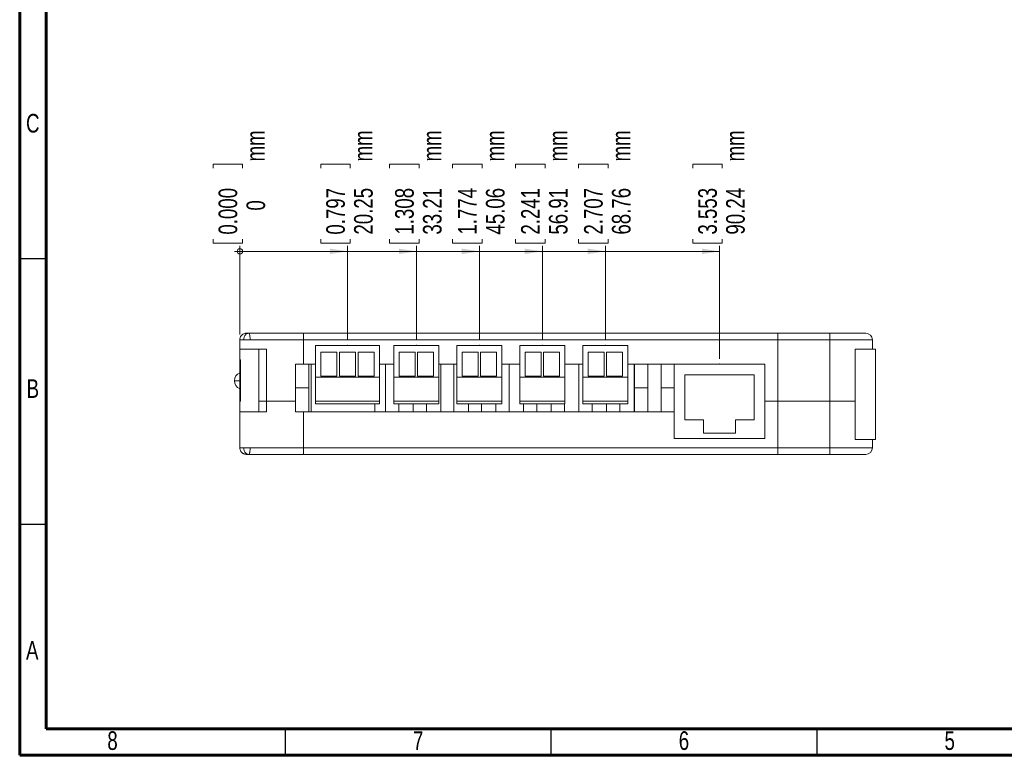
# Model space of a CAD drawing. Header units: millimetres. Extents: x 15 to 415, y 5 to 292.
# Tile 1 of 3: x 15 to 200, y 5 to 143. Entities that reach past the tile are written whole.
import ezdxf

# ---------------------------------------------------------------- set-up
doc = ezdxf.new("R2010")
doc.units = ezdxf.units.MM
doc.header["$PDSIZE"] = -1
doc.styles.add('SLDTEXTSTYLE0', font='TXT', dxfattribs={"width": 0.75})
doc.dimstyles.new('SLDDIMSTYLE2', dxfattribs={"dimtxt": 3.5, "dimasz": 0.338667, "dimexe": 0, "dimexo": 0.0625, "dimgap": 0.875, "dimtad": 0, "dimtih": 1, "dimtoh": 1, "dimdec": 0, "dimrnd": 1e-09, "dimdsep": 46, "dimtxsty": 'SLDTEXTSTYLE0', "dimblk1": 'ORIGIN', "dimblk2": 'ORIGIN', "dimsah": 1, "dimcen": 0.09, "dimadec": 0, "dimazin": 2, "dimtfac": 1, "dimtdec": 0, "dimtofl": 0, "dimtmove": 0, "dimatfit": 3, "dimldrblk": 'ORIGIN', "dimfxl": 1, "dimfrac": 2, "dimtolj": 1, "dimtzin": 12, "dimarcsym": 0})
doc.dimstyles.new('SLDDIMSTYLE3', dxfattribs={"dimtxt": 3.5, "dimasz": 3.302, "dimexe": 0, "dimexo": 0.0625, "dimgap": 0.875, "dimtad": 0, "dimtih": 1, "dimtoh": 1, "dimrnd": 1e-09, "dimzin": 12, "dimdsep": 46, "dimtxsty": 'SLDTEXTSTYLE0', "dimsah": 1, "dimcen": 0.09, "dimadec": 0, "dimazin": 3, "dimtfac": 1, "dimtofl": 0, "dimtmove": 0, "dimatfit": 3, "dimfxl": 1, "dimfrac": 2, "dimtolj": 1, "dimtzin": 12, "dimarcsym": 0})

# ---------------------------------------------------------------- blocks, each defined once
blk = doc.blocks.new('_ORIGIN')
at = {"color": 0, "linetype": 'ByBlock', "lineweight": -2}
blk.add_line((0, 0), (-1, 0), dxfattribs=at)
blk.add_circle((0, 0), 0.5, dxfattribs=at)
blk = doc.blocks.new('_D_4')
at = {"color": 7, "linetype": 'Continuous', "lineweight": 0}
for p, q in [((51.38, 115.52), (51.38, 116.23)), ((51.38, 116.23), (56.93, 116.23)), ((56.93, 116.23), (56.93, 115.52)), ((51.38, 102.11), (51.38, 101.4)), ((56.93, 101.4), (56.93, 102.11)), ((51.38, 101.4), (56.93, 101.4)), ((56.42, 84.19), (56.42, 100.86))]:
    blk.add_line(p, q, dxfattribs=at)
at = {"color": 7, "linetype": 'Continuous', "lineweight": 0, "xscale": 1.016, "yscale": 1.016}
blk.add_blockref('_ORIGIN', (56.42, 99.85), dxfattribs=at)
at = {"color": 7, "linetype": 'Continuous', "lineweight": 0, "char_height": 3.5, "attachment_point": 1, "rotation": 90, "style": 'SLDTEXTSTYLE0'}
for s, insert in [('mm', (57.6, 116.77)), ('0.000', (52.42, 103)), ('0', (57.66, 107.52))]:
    blk.add_mtext(s, dxfattribs=dict(at, insert=insert))
blk = doc.blocks.new('_D_5')
at = {"color": 7, "linetype": 'Continuous', "lineweight": 0}
for p, q in [((71.63, 115.52), (71.63, 116.23)), ((71.63, 116.23), (77.18, 116.23)), ((77.18, 116.23), (77.18, 115.52)), ((71.63, 102.11), (71.63, 101.4)), ((77.18, 101.4), (77.18, 102.11)), ((71.63, 101.4), (77.18, 101.4)), ((76.67, 83.14), (76.67, 100.86)), ((56.42, 99.85), (76.67, 99.85))]:
    blk.add_line(p, q, dxfattribs=at)
blk.add_solid([(76.67, 99.85), (73.37, 100.36), (73.37, 99.34)], dxfattribs=at)
at = {"color": 7, "linetype": 'Continuous', "lineweight": 0, "char_height": 3.5, "attachment_point": 1, "rotation": 90, "style": 'SLDTEXTSTYLE0'}
for s, insert in [('mm', (77.85, 116.77)), ('0.797', (72.67, 103)), ('20.25', (77.91, 103))]:
    blk.add_mtext(s, dxfattribs=dict(at, insert=insert))
blk = doc.blocks.new('_D_6')
at = {"color": 7, "linetype": 'Continuous', "lineweight": 0}
for p, q in [((84.59, 115.52), (84.59, 116.23)), ((84.59, 116.23), (90.15, 116.23)), ((90.15, 116.23), (90.15, 115.52)), ((84.59, 102.11), (84.59, 101.4)), ((90.15, 101.4), (90.15, 102.11)), ((84.59, 101.4), (90.15, 101.4)), ((89.63, 83.14), (89.63, 100.86)), ((76.67, 99.85), (89.63, 99.85))]:
    blk.add_line(p, q, dxfattribs=at)
blk.add_solid([(89.63, 99.85), (86.33, 100.36), (86.33, 99.34)], dxfattribs=at)
at = {"color": 7, "linetype": 'Continuous', "lineweight": 0, "char_height": 3.5, "attachment_point": 1, "rotation": 90, "style": 'SLDTEXTSTYLE0'}
for s, insert in [('mm', (90.82, 116.77)), ('1.308', (85.63, 103)), ('33.21', (90.87, 103))]:
    blk.add_mtext(s, dxfattribs=dict(at, insert=insert))
blk = doc.blocks.new('_D_7')
at = {"color": 7, "linetype": 'Continuous', "lineweight": 0}
for p, q in [((96.44, 115.52), (96.44, 116.23)), ((96.44, 116.23), (102, 116.23)), ((102, 116.23), (102, 115.52)), ((96.44, 102.11), (96.44, 101.4)), ((102, 101.4), (102, 102.11)), ((96.44, 101.4), (102, 101.4)), ((101.48, 83.14), (101.48, 100.86)), ((89.63, 99.85), (101.48, 99.85))]:
    blk.add_line(p, q, dxfattribs=at)
blk.add_solid([(101.48, 99.85), (98.18, 100.36), (98.18, 99.34)], dxfattribs=at)
at = {"color": 7, "linetype": 'Continuous', "lineweight": 0, "char_height": 3.5, "attachment_point": 1, "rotation": 90, "style": 'SLDTEXTSTYLE0'}
for s, insert in [('mm', (102.67, 116.77)), ('1.774', (97.48, 103)), ('45.06', (102.72, 103))]:
    blk.add_mtext(s, dxfattribs=dict(at, insert=insert))
blk = doc.blocks.new('_D_8')
at = {"color": 7, "linetype": 'Continuous', "lineweight": 0}
for p, q in [((108.29, 115.52), (108.29, 116.23)), ((108.29, 116.23), (113.85, 116.23)), ((113.85, 116.23), (113.85, 115.52)), ((108.29, 102.11), (108.29, 101.4)), ((113.85, 101.4), (113.85, 102.11)), ((108.29, 101.4), (113.85, 101.4)), ((113.33, 83.14), (113.33, 100.86)), ((101.48, 99.85), (113.33, 99.85))]:
    blk.add_line(p, q, dxfattribs=at)
blk.add_solid([(113.33, 99.85), (110.03, 100.36), (110.03, 99.34)], dxfattribs=at)
at = {"color": 7, "linetype": 'Continuous', "lineweight": 0, "char_height": 3.5, "attachment_point": 1, "rotation": 90, "style": 'SLDTEXTSTYLE0'}
for s, insert in [('mm', (114.52, 116.77)), ('2.241', (109.33, 103)), ('56.91', (114.57, 103))]:
    blk.add_mtext(s, dxfattribs=dict(at, insert=insert))
blk = doc.blocks.new('_D_9')
at = {"color": 7, "linetype": 'Continuous', "lineweight": 0}
for p, q in [((120.14, 115.52), (120.14, 116.23)), ((120.14, 116.23), (125.7, 116.23)), ((125.7, 116.23), (125.7, 115.52)), ((120.14, 102.11), (120.14, 101.4)), ((125.7, 101.4), (125.7, 102.11)), ((120.14, 101.4), (125.7, 101.4)), ((125.18, 83.14), (125.18, 100.86)), ((113.33, 99.85), (125.18, 99.85))]:
    blk.add_line(p, q, dxfattribs=at)
blk.add_solid([(125.18, 99.85), (121.88, 100.36), (121.88, 99.34)], dxfattribs=at)
at = {"color": 7, "linetype": 'Continuous', "lineweight": 0, "char_height": 3.5, "attachment_point": 1, "rotation": 90, "style": 'SLDTEXTSTYLE0'}
for s, insert in [('mm', (126.37, 116.77)), ('2.707', (121.18, 103)), ('68.76', (126.42, 103))]:
    blk.add_mtext(s, dxfattribs=dict(at, insert=insert))
blk = doc.blocks.new('_D_10')
at = {"color": 7, "linetype": 'Continuous', "lineweight": 0}
for p, q in [((141.61, 115.52), (141.61, 116.23)), ((141.61, 116.23), (147.17, 116.23)), ((147.17, 116.23), (147.17, 115.52)), ((141.61, 102.11), (141.61, 101.4)), ((147.17, 101.4), (147.17, 102.11)), ((141.61, 101.4), (147.17, 101.4)), ((146.66, 79.64), (146.66, 100.86)), ((125.18, 99.85), (146.66, 99.85))]:
    blk.add_line(p, q, dxfattribs=at)
blk.add_solid([(146.66, 99.85), (143.35, 100.36), (143.35, 99.34)], dxfattribs=at)
at = {"color": 7, "linetype": 'Continuous', "lineweight": 0, "char_height": 3.5, "attachment_point": 1, "rotation": 90, "style": 'SLDTEXTSTYLE0'}
for s, insert in [('mm', (147.84, 116.77)), ('3.553', (142.66, 103)), ('90.24', (147.9, 103))]:
    blk.add_mtext(s, dxfattribs=dict(at, insert=insert))

msp = doc.modelspace()

# ---------------------------------------------------------------- linework, layer by layer
at = {"color": 7, "linetype": 'Continuous', "lineweight": 60}
for p, q in [((15, 5), (15, 292)), ((20, 10), (20, 287)), ((410, 10), (20, 10)), ((415, 5), (15, 5))]:
    msp.add_line(p, q, dxfattribs=at)
at = {"color": 7, "linetype": 'Continuous', "lineweight": 30}
for p, q in [((15, 98.5), (20, 98.5)), ((15, 48.5), (20, 48.5)), ((65, 5), (65, 10)), ((115, 5), (115, 10)), ((165, 5), (165, 10))]:
    msp.add_line(p, q, dxfattribs=at)
at = {"color": 7, "linetype": 'Continuous', "lineweight": 15}
for p, q in [((57.903, 84.398), (58.103, 84.438)), ((68.421, 84.438), (157.639, 84.438)), ((157.639, 83.188), (157.639, 84.438)), ((56.417, 81.438), (56.417, 83.188)), ((68.417, 78.638), (68.417, 83.188)), ((157.639, 83.188), (68.417, 83.188)), ((82.667, 82.138), (70.667, 82.138)), ((70.667, 76.138), (70.667, 82.138)), ((82.667, 76.138), (82.667, 82.138)), ((93.855, 82.138), (85.405, 82.138)), ((85.405, 76.138), (85.405, 82.138)), ((93.855, 76.138), (93.855, 82.138)), ((105.705, 82.138), (97.255, 82.138)), ((97.255, 76.138), (97.255, 82.138)), ((105.705, 76.138), (105.705, 82.138)), ((117.555, 82.138), (109.105, 82.138)), ((109.105, 76.138), (109.105, 82.138)), ((117.555, 76.138), (117.555, 82.138)), ((129.405, 82.138), (120.955, 82.138)), ((120.955, 76.138), (120.955, 82.138)), ((129.405, 76.138), (129.405, 82.138)), ((157.639, 71.638), (157.639, 83.188)), ((167.417, 71.638), (167.417, 83.188)), ((175.417, 81.438), (175.417, 83.188)), ((56.417, 69.638), (56.417, 81.438)), ((60.015, 69.638), (60.015, 81.438)), ((61.417, 71.638), (61.417, 81.438)), ((74.667, 80.888), (71.667, 80.888)), ((71.667, 80.888), (71.667, 76.388)), ((74.667, 76.388), (74.667, 80.888)), ((78.167, 80.888), (75.167, 80.888)), ((75.167, 80.888), (75.167, 76.388)), ((78.167, 76.388), (78.167, 80.888)), ((81.667, 80.888), (78.667, 80.888)), ((78.667, 80.888), (78.667, 76.388)), ((81.667, 76.388), (81.667, 80.888)), ((89.405, 80.888), (86.405, 80.888)), ((86.405, 80.888), (86.405, 76.388)), ((89.405, 76.388), (89.405, 80.888)), ((92.855, 80.888), (89.855, 80.888)), ((89.855, 80.888), (89.855, 76.388)), ((92.855, 76.388), (92.855, 80.888)), ((101.255, 80.888), (98.255, 80.888)), ((98.255, 80.888), (98.255, 76.388)), ((101.255, 76.388), (101.255, 80.888)), ((104.705, 80.888), (101.705, 80.888)), ((101.705, 80.888), (101.705, 76.388)), ((104.705, 76.388), (104.705, 80.888)), ((113.105, 80.888), (110.105, 80.888)), ((110.105, 80.888), (110.105, 76.388)), ((113.105, 76.388), (113.105, 80.888)), ((116.555, 80.888), (113.555, 80.888)), ((113.555, 80.888), (113.555, 76.388)), ((116.555, 76.388), (116.555, 80.888)), ((124.955, 80.888), (121.955, 80.888)), ((121.955, 80.888), (121.955, 76.388)), ((124.955, 76.388), (124.955, 80.888)), ((128.405, 80.888), (125.405, 80.888)), ((125.405, 80.888), (125.405, 76.388)), ((128.405, 76.388), (128.405, 80.888)), ((172.155, 71.638), (172.155, 81.438)), ((172.155, 64.438), (172.155, 81.438)), ((176.029, 64.438), (176.029, 81.438)), ((56.469, 71.638), (56.469, 79.438)), ((56.469, 79.438), (56.556, 79.438)), ((56.556, 79.438), (56.556, 71.638)), ((68.417, 78.638), (66.917, 78.638)), ((66.917, 71.638), (66.917, 78.638)), ((70.667, 78.638), (68.417, 78.638)), ((69.417, 78.638), (69.417, 74.138)), ((69.805, 69.638), (69.805, 78.638)), ((85.405, 78.638), (82.667, 78.638)), ((83.805, 78.638), (83.805, 69.638)), ((97.255, 78.638), (93.855, 78.638)), ((94.205, 78.638), (94.205, 69.638)), ((96.705, 78.638), (96.705, 69.638)), ((109.105, 78.638), (105.705, 78.638)), ((107.105, 78.638), (107.105, 69.638)), ((120.955, 78.638), (117.555, 78.638)), ((120.205, 78.638), (120.205, 69.638)), ((155.155, 78.638), (129.405, 78.638)), ((130.605, 78.638), (130.605, 69.638)), ((130.655, 74.138), (130.655, 78.638)), ((133.155, 78.638), (133.155, 74.138)), ((135.655, 74.138), (135.655, 78.638)), ((155.155, 78.638), (138.155, 78.638)), ((138.155, 78.638), (138.155, 64.638)), ((155.155, 71.638), (155.155, 78.638)), ((155.155, 64.638), (155.155, 78.638)), ((82.667, 76.138), (70.667, 76.138)), ((70.667, 71.638), (70.667, 76.138)), ((71.667, 76.388), (74.667, 76.388)), ((75.167, 76.388), (78.167, 76.388)), ((78.667, 76.388), (81.667, 76.388)), ((82.667, 76.138), (82.667, 71.638)), ((93.855, 76.138), (85.405, 76.138)), ((85.405, 71.638), (85.405, 76.138)), ((86.405, 76.388), (89.405, 76.388)), ((89.855, 76.388), (92.855, 76.388)), ((93.855, 71.638), (93.855, 76.138)), ((105.705, 76.138), (97.255, 76.138)), ((97.255, 71.638), (97.255, 76.138)), ((98.255, 76.388), (101.255, 76.388)), ((101.705, 76.388), (104.705, 76.388)), ((105.705, 71.638), (105.705, 76.138)), ((117.555, 76.138), (109.105, 76.138)), ((109.105, 71.638), (109.105, 76.138)), ((110.105, 76.388), (113.105, 76.388)), ((113.555, 76.388), (116.555, 76.388)), ((117.555, 71.638), (117.555, 76.138)), ((129.405, 76.138), (120.955, 76.138)), ((120.955, 71.638), (120.955, 76.138)), ((121.955, 76.388), (124.955, 76.388)), ((125.405, 76.388), (128.405, 76.388)), ((129.405, 71.638), (129.405, 76.138)), ((140.155, 76.638), (140.155, 68.138)), ((153.155, 76.638), (140.155, 76.638)), ((153.155, 68.138), (153.155, 76.638)), ((66.917, 74.138), (69.417, 74.138)), ((69.417, 74.138), (69.417, 69.638)), ((130.655, 74.138), (133.155, 74.138)), ((130.655, 69.638), (130.655, 74.138)), ((133.155, 74.138), (133.155, 69.638)), ((135.655, 74.138), (138.155, 74.138)), ((135.655, 69.638), (135.655, 74.138)), ((56.556, 71.638), (56.469, 71.638)), ((61.417, 71.638), (60.015, 71.638)), ((61.417, 71.638), (61.417, 69.638)), ((66.917, 71.638), (66.917, 69.638)), ((82.667, 71.638), (70.667, 71.638)), ((70.667, 71.138), (70.667, 71.638)), ((82.667, 71.138), (70.667, 71.138)), ((81.805, 71.138), (81.805, 69.638)), ((82.667, 71.138), (82.667, 71.638)), ((93.855, 71.638), (85.405, 71.638)), ((85.405, 71.138), (85.405, 71.638)), ((93.855, 71.138), (85.405, 71.138)), ((86.305, 71.138), (86.305, 69.638)), ((89.005, 71.138), (89.005, 69.638)), ((91.505, 71.138), (91.505, 69.638)), ((93.855, 71.138), (93.855, 71.638)), ((105.705, 71.638), (97.255, 71.638)), ((97.255, 71.138), (97.255, 71.638)), ((105.705, 71.138), (97.255, 71.138)), ((99.405, 71.138), (99.405, 69.638)), ((101.905, 71.138), (101.905, 69.638)), ((104.605, 71.138), (104.605, 69.638)), ((105.705, 71.138), (105.705, 71.638)), ((117.555, 71.638), (109.105, 71.638)), ((109.105, 71.138), (109.105, 71.638)), ((117.555, 71.138), (109.105, 71.138)), ((109.805, 71.138), (109.805, 69.638)), ((112.305, 71.138), (112.305, 69.638)), ((115.005, 71.138), (115.005, 69.638)), ((117.505, 71.138), (117.505, 69.638)), ((117.555, 71.138), (117.555, 71.638)), ((129.405, 71.638), (120.955, 71.638)), ((120.955, 71.138), (120.955, 71.638)), ((129.405, 71.138), (120.955, 71.138)), ((122.705, 71.138), (122.705, 69.638)), ((125.405, 71.138), (125.405, 69.638)), ((127.905, 71.138), (127.905, 69.638)), ((129.405, 71.138), (129.405, 71.638)), ((155.155, 71.638), (155.155, 64.638)), ((157.639, 71.638), (155.155, 71.638)), ((157.639, 71.638), (157.639, 62.888)), ((167.417, 71.638), (167.417, 62.888)), ((172.155, 71.638), (172.155, 64.638)), ((56.417, 69.638), (56.417, 62.888)), ((68.417, 69.638), (66.917, 69.638)), ((68.417, 69.638), (68.417, 62.888)), ((138.155, 69.638), (68.417, 69.638)), ((138.155, 64.638), (138.155, 69.638)), ((140.155, 68.138), (143.655, 68.138)), ((143.655, 68.138), (143.655, 65.638)), ((149.655, 65.638), (149.655, 68.138)), ((149.655, 68.138), (153.155, 68.138)), ((143.655, 65.638), (149.655, 65.638)), ((138.155, 64.638), (155.155, 64.638)), ((175.417, 64.438), (175.417, 62.888)), ((57.903, 61.678), (58.103, 61.638)), ((68.417, 62.888), (157.639, 62.888)), ((157.639, 61.638), (68.421, 61.638)), ((157.639, 62.888), (157.639, 61.638))]:
    msp.add_line(p, q, dxfattribs=at)
for centre, radius, start, end in [((174.167, 83.188), 1.25, 0, 90), ((57.047, 75.493), 1.63, 112.73708, 179.88296), ((57.047, 75.5), 1.63, 180.11704, 247.26292), ((174.167, 62.888), 1.25, 270, 0)]:
    msp.add_arc(centre, radius, start, end, dxfattribs=at)
for points, knots in [([(56.417, 83.188), (56.431, 83.329), (56.459, 83.61), (56.674, 83.984), (56.991, 84.268), (57.33, 84.407), (57.561, 84.437), (57.654, 84.438), (57.667, 84.438)], [0, 0, 0, 0, 0.2146408, 0.4292811, 0.6439322, 0.8586058, 0.9790446, 1, 1, 1, 1]), ([(57.667, 84.438), (57.692, 84.438), (57.738, 84.438), (57.845, 84.438), (57.957, 84.438), (58.071, 84.438), (58.103, 84.438)], [0, 0, 0, 0, 0.31412626, 0.6025817, 0.89121393, 1, 1, 1, 1]), ([(58.103, 84.438), (58.237, 84.438), (58.775, 84.438), (59.721, 84.438), (61.014, 84.438), (62.443, 84.438), (63.82, 84.438), (65.234, 84.438), (66.442, 84.438), (67.517, 84.438), (68.118, 84.438), (68.421, 84.438)], [0, 0, 0, 0, 0.0569553, 0.2280159, 0.4000482, 0.530642, 0.6642542, 0.7666054, 0.8715245, 0.9353167, 1, 1, 1, 1]), ([(58.351, 83.188), (58.35, 83.3), (58.347, 83.515), (58.327, 83.791), (58.297, 84.011), (58.246, 84.236), (58.176, 84.406), (58.127, 84.427), (58.103, 84.438)], [0, 0, 0, 0, 0.1330069, 0.2542383, 0.37546, 0.5016133, 0.7505115, 1, 1, 1, 1]), ([(68.417, 83.188), (68.417, 83.329), (68.417, 83.61), (68.418, 83.984), (68.419, 84.269), (68.42, 84.399), (68.42, 84.435), (68.42, 84.437), (68.421, 84.438)], [0, 0, 0, 0, 0.21465, 0.4293001, 0.6439505, 0.8586016, 0.9489545, 1, 1, 1, 1]), ([(157.639, 84.438), (158.077, 84.438), (158.953, 84.438), (160.24, 84.438), (161.453, 84.438), (162.63, 84.438), (163.701, 84.438), (164.661, 84.438), (165.474, 84.438), (166.184, 84.438), (166.764, 84.438), (167.195, 84.438), (167.409, 84.438), (167.463, 84.438)], [0, 0, 0, 0, 0.09322207, 0.18633757, 0.28001349, 0.37372444, 0.48633403, 0.59921613, 0.71747197, 0.83586886, 0.93689566, 0.98392227, 1, 1, 1, 1]), ([(167.417, 83.188), (167.417, 83.325), (167.416, 83.599), (167.412, 83.964), (167.411, 84.245), (167.422, 84.407), (167.448, 84.438), (167.463, 84.438), (167.463, 84.438)], [0, 0, 0, 0, 0.1998494, 0.3996611, 0.6005941, 0.8054992, 0.9964134, 1, 1, 1, 1]), ([(167.463, 84.438), (167.529, 84.438), (167.862, 84.438), (168.433, 84.438), (169.071, 84.438), (169.651, 84.438), (170.165, 84.438), (170.847, 84.438), (171.551, 84.438), (172.333, 84.438), (172.999, 84.438), (173.547, 84.438), (173.932, 84.438), (174.14, 84.438), (174.158, 84.438), (174.167, 84.438)], [0, 0, 0, 0, 0.0044595, 0.0227324, 0.0462931, 0.0699392, 0.0979557, 0.1259885, 0.1975412, 0.2691577, 0.3909778, 0.5128366, 0.6752005, 0.8376037, 1, 1, 1, 1]), ([(57.164, 83.188), (57.088, 83.188), (56.935, 83.188), (56.711, 83.188), (56.534, 83.188), (56.456, 83.188), (56.417, 83.188)], [0, 0, 0, 0, 0.1048911, 0.210921, 0.605017, 1, 1, 1, 1]), ([(58.351, 83.188), (58.241, 83.188), (58.092, 83.188), (57.868, 83.188), (57.757, 83.188), (57.68, 83.188), (57.605, 83.188), (57.504, 83.188), (57.309, 83.188), (57.226, 83.188), (57.164, 83.188)], [0, 0, 0, 0, 0.2889411, 0.3946849, 0.4402412, 0.4829926, 0.5253429, 0.5700269, 0.6759339, 1, 1, 1, 1]), ([(68.417, 83.188), (68.417, 83.188), (68.069, 83.188), (67.362, 83.188), (66.234, 83.188), (65.057, 83.188), (63.75, 83.188), (62.448, 83.188), (61.083, 83.188), (60.025, 83.188), (59.127, 83.188), (58.61, 83.188), (58.351, 83.188)], [0, 0, 0, 0, 0.00000422, 0.07336089, 0.14875328, 0.24437563, 0.34270718, 0.47607913, 0.61310691, 0.80648273, 0.90316981, 1, 1, 1, 1]), ([(167.417, 83.188), (167.417, 83.188), (167.252, 83.188), (166.854, 83.188), (166.322, 83.188), (165.716, 83.188), (165.098, 83.188), (164.393, 83.188), (163.638, 83.188), (162.775, 83.188), (161.858, 83.188), (160.86, 83.188), (159.848, 83.188), (158.758, 83.188), (158.016, 83.188), (157.639, 83.188)], [0, 0, 0, 0, 0.0000043, 0.0360749, 0.089932, 0.1515186, 0.2607369, 0.3744221, 0.4882836, 0.5860257, 0.6859634, 0.7626373, 0.8418053, 0.9198311, 1, 1, 1, 1]), ([(175.417, 83.188), (175.394, 83.188), (175.36, 83.188), (175.076, 83.188), (174.742, 83.188), (174.233, 83.188), (173.572, 83.188), (172.762, 83.188), (172.045, 83.188), (171.33, 83.188), (170.774, 83.188), (170.117, 83.188), (169.343, 83.188), (168.445, 83.188), (167.734, 83.188), (167.417, 83.188)], [0, 0, 0, 0, 0.2348555, 0.3523769, 0.4699457, 0.5880484, 0.7063487, 0.7767259, 0.8473939, 0.8759217, 0.9045684, 0.9304489, 0.9567715, 0.9807311, 1, 1, 1, 1]), ([(61.417, 81.438), (61.07, 81.438), (60.4, 81.438), (59.565, 81.438), (58.939, 81.438), (58.478, 81.438), (58.189, 81.438), (57.949, 81.438), (57.761, 81.438), (57.637, 81.438), (57.527, 81.438), (57.429, 81.438), (57.27, 81.438), (57.098, 81.438), (56.944, 81.438), (56.814, 81.438), (56.696, 81.438), (56.587, 81.438), (56.49, 81.438), (56.443, 81.438), (56.417, 81.438)], [0, 0, 0, 0, 0.1123353, 0.2170598, 0.3053482, 0.3405718, 0.3686509, 0.3892959, 0.3973093, 0.4045661, 0.4112767, 0.4190697, 0.4285712, 0.4623911, 0.5135849, 0.5676938, 0.6351726, 0.7343029, 0.8553872, 1, 1, 1, 1]), ([(60.015, 81.438), (59.788, 81.438), (59.368, 81.438), (58.825, 81.438), (58.38, 81.438), (58.071, 81.438), (57.845, 81.438), (57.718, 81.438), (57.595, 81.438), (57.469, 81.438), (57.346, 81.438), (57.196, 81.438), (57.055, 81.438), (56.92, 81.438), (56.794, 81.438), (56.679, 81.438), (56.576, 81.438), (56.485, 81.438), (56.441, 81.438), (56.417, 81.438)], [0, 0, 0, 0, 0.0976592, 0.1805501, 0.2316847, 0.2683537, 0.2786514, 0.2875203, 0.2958983, 0.3050719, 0.3194585, 0.3384907, 0.3799309, 0.4305535, 0.4953905, 0.587796, 0.7016671, 0.838559, 1, 1, 1, 1]), ([(172.155, 81.438), (172.339, 81.438), (172.752, 81.438), (173.207, 81.438), (173.652, 81.438), (174.053, 81.438), (174.418, 81.438), (174.744, 81.438), (175.032, 81.438), (175.284, 81.438), (175.533, 81.438), (175.754, 81.438), (175.921, 81.438), (176.016, 81.438), (176.02, 81.438), (176.022, 81.438)], [0, 0, 0, 0, 0.0329033, 0.0737681, 0.1221767, 0.1775921, 0.2394221, 0.305791, 0.3771443, 0.4528689, 0.5323455, 0.6511553, 0.7745243, 0.90062, 1, 1, 1, 1]), ([(56.417, 75.496), (56.316, 75.496), (56.061, 75.496), (55.726, 75.496), (55.467, 75.496), (55.434, 75.496), (55.417, 75.496)], [0, 0, 0, 0, 0.1781918, 0.4521279, 0.7260639, 1, 1, 1, 1]), ([(66.917, 71.638), (66.395, 71.638), (65.327, 71.638), (63.875, 71.638), (62.535, 71.638), (61.793, 71.638), (61.417, 71.638)], [0, 0, 0, 0, 0.23466229, 0.47979264, 0.73674921, 1, 1, 1, 1]), ([(66.917, 71.638), (66.395, 71.638), (65.327, 71.638), (63.875, 71.638), (62.535, 71.638), (61.793, 71.638), (61.417, 71.638)], [0, 0, 0, 0, 0.23466229, 0.47979264, 0.73674921, 1, 1, 1, 1]), ([(167.417, 71.638), (167.193, 71.638), (166.714, 71.638), (166.159, 71.638), (165.547, 71.638), (164.889, 71.638), (164.171, 71.638), (163.41, 71.638), (162.63, 71.638), (161.771, 71.638), (160.853, 71.638), (159.902, 71.638), (158.816, 71.638), (158.044, 71.638), (157.639, 71.638)], [0, 0, 0, 0, 0.0505974, 0.1078424, 0.174826, 0.2916567, 0.4213623, 0.5111218, 0.601675, 0.6928753, 0.7627532, 0.8355968, 0.9137338, 1, 1, 1, 1]), ([(167.417, 71.638), (167.193, 71.638), (166.714, 71.638), (166.159, 71.638), (165.547, 71.638), (164.889, 71.638), (164.171, 71.638), (163.41, 71.638), (162.63, 71.638), (161.771, 71.638), (160.853, 71.638), (159.902, 71.638), (158.816, 71.638), (158.044, 71.638), (157.639, 71.638)], [0, 0, 0, 0, 0.0505974, 0.1078424, 0.174826, 0.2916567, 0.4213623, 0.5111218, 0.601675, 0.6928753, 0.7627532, 0.8355968, 0.9137338, 1, 1, 1, 1]), ([(167.417, 71.638), (167.752, 71.638), (168.467, 71.638), (169.377, 71.638), (170.218, 71.638), (170.952, 71.638), (171.614, 71.638), (171.967, 71.638), (172.155, 71.638)], [0, 0, 0, 0, 0.1150319, 0.2459655, 0.4014498, 0.5867272, 0.7795988, 1, 1, 1, 1]), ([(167.417, 71.638), (167.752, 71.638), (168.467, 71.638), (169.377, 71.638), (170.218, 71.638), (170.952, 71.638), (171.614, 71.638), (171.967, 71.638), (172.155, 71.638)], [0, 0, 0, 0, 0.1150319, 0.2459655, 0.4014498, 0.5867272, 0.7795988, 1, 1, 1, 1]), ([(61.417, 69.638), (61.07, 69.638), (60.4, 69.638), (59.565, 69.638), (58.939, 69.638), (58.478, 69.638), (58.189, 69.638), (57.949, 69.638), (57.761, 69.638), (57.637, 69.638), (57.527, 69.638), (57.429, 69.638), (57.27, 69.638), (57.098, 69.638), (56.944, 69.638), (56.814, 69.638), (56.696, 69.638), (56.587, 69.638), (56.49, 69.638), (56.443, 69.638), (56.417, 69.638)], [0, 0, 0, 0, 0.11233533, 0.21705976, 0.30534817, 0.3405718, 0.36865093, 0.38929588, 0.39730928, 0.40456607, 0.41127667, 0.41906972, 0.42857116, 0.46239109, 0.51358491, 0.56769377, 0.63517265, 0.7343029, 0.8553872, 1, 1, 1, 1]), ([(60.015, 69.638), (59.788, 69.638), (59.368, 69.638), (58.825, 69.638), (58.38, 69.638), (58.071, 69.638), (57.845, 69.638), (57.718, 69.638), (57.595, 69.638), (57.469, 69.638), (57.346, 69.638), (57.196, 69.638), (57.055, 69.638), (56.92, 69.638), (56.794, 69.638), (56.679, 69.638), (56.576, 69.638), (56.485, 69.638), (56.441, 69.638), (56.417, 69.638)], [0, 0, 0, 0, 0.0976592, 0.1805501, 0.2316847, 0.2683537, 0.2786514, 0.2875203, 0.2958983, 0.3050719, 0.3194585, 0.3384907, 0.3799309, 0.4305535, 0.4953905, 0.587796, 0.7016671, 0.838559, 1, 1, 1, 1]), ([(172.155, 64.438), (172.339, 64.438), (172.752, 64.438), (173.207, 64.438), (173.652, 64.438), (174.053, 64.438), (174.418, 64.438), (174.744, 64.438), (175.032, 64.438), (175.284, 64.438), (175.533, 64.438), (175.754, 64.438), (175.921, 64.438), (176.016, 64.438), (176.02, 64.438), (176.022, 64.438)], [0, 0, 0, 0, 0.0329033, 0.0737681, 0.1221767, 0.1775921, 0.2394221, 0.305791, 0.3771443, 0.4528689, 0.5323455, 0.6511553, 0.7745243, 0.90062, 1, 1, 1, 1]), ([(56.417, 62.888), (56.445, 62.888), (56.508, 62.888), (56.631, 62.888), (56.817, 62.888), (56.957, 62.888), (57.095, 62.888), (57.164, 62.888)], [0, 0, 0, 0, 0.2806244, 0.6390655, 0.8188819, 0.9095462, 1, 1, 1, 1]), ([(56.417, 62.888), (56.421, 62.819), (56.427, 62.678), (56.482, 62.474), (56.568, 62.28), (56.685, 62.105), (56.831, 61.951), (57, 61.824), (57.189, 61.727), (57.398, 61.661), (57.561, 61.639), (57.654, 61.638), (57.667, 61.638)], [0, 0, 0, 0, 0.1058396, 0.2147488, 0.3205884, 0.4294971, 0.5353421, 0.644256, 0.7501121, 0.8590375, 0.9791085, 1, 1, 1, 1]), ([(57.164, 62.888), (57.226, 62.888), (57.309, 62.888), (57.504, 62.888), (57.605, 62.888), (57.68, 62.888), (57.757, 62.888), (57.868, 62.888), (58.092, 62.888), (58.241, 62.888), (58.351, 62.888)], [0, 0, 0, 0, 0.3240661, 0.4299731, 0.4746571, 0.5170074, 0.5597588, 0.6053151, 0.7110589, 1, 1, 1, 1]), ([(58.103, 61.638), (58.071, 61.638), (57.957, 61.638), (57.845, 61.638), (57.738, 61.638), (57.692, 61.638), (57.667, 61.638)], [0, 0, 0, 0, 0.10878607, 0.39718248, 0.68587375, 1, 1, 1, 1]), ([(58.351, 62.888), (58.35, 62.776), (58.347, 62.561), (58.327, 62.285), (58.297, 62.065), (58.246, 61.84), (58.176, 61.671), (58.127, 61.649), (58.103, 61.638)], [0, 0, 0, 0, 0.1330986, 0.2542794, 0.3754398, 0.5017858, 0.7504667, 1, 1, 1, 1]), ([(68.421, 61.638), (68.12, 61.638), (67.52, 61.638), (66.45, 61.638), (65.241, 61.638), (63.831, 61.638), (62.449, 61.638), (61.02, 61.638), (59.723, 61.638), (58.777, 61.638), (58.237, 61.638), (58.103, 61.638)], [0, 0, 0, 0, 0.06423, 0.1284746, 0.232051, 0.3357397, 0.46777, 0.5999468, 0.7712876, 0.9430441, 1, 1, 1, 1]), ([(58.351, 62.888), (58.531, 62.888), (58.893, 62.888), (59.726, 62.888), (60.668, 62.888), (61.898, 62.888), (62.914, 62.888), (64.014, 62.888), (65.164, 62.888), (66.431, 62.888), (67.537, 62.888), (68.209, 62.888), (68.417, 62.888)], [0, 0, 0, 0, 0.0656203, 0.1316762, 0.3508084, 0.4620319, 0.573097, 0.6675103, 0.7636713, 0.8582391, 0.9561795, 1, 1, 1, 1]), ([(68.417, 62.888), (68.417, 62.819), (68.417, 62.678), (68.417, 62.474), (68.418, 62.28), (68.418, 62.105), (68.418, 61.951), (68.419, 61.824), (68.419, 61.727), (68.42, 61.667), (68.42, 61.641), (68.42, 61.639), (68.421, 61.638)], [0, 0, 0, 0, 0.1058442, 0.214758, 0.3206022, 0.4295159, 0.5353603, 0.6442742, 0.750119, 0.8590333, 0.9491104, 1, 1, 1, 1]), ([(157.639, 62.888), (157.639, 62.888), (158.006, 62.888), (158.749, 62.888), (159.828, 62.888), (160.849, 62.888), (161.84, 62.888), (162.768, 62.888), (163.631, 62.888), (164.393, 62.888), (165.098, 62.888), (165.715, 62.888), (166.323, 62.888), (166.852, 62.888), (167.255, 62.888), (167.417, 62.888)], [0, 0, 0, 0, 0.0000043, 0.078139, 0.1581929, 0.2348295, 0.3140349, 0.4114932, 0.5117176, 0.6252576, 0.7392639, 0.8484819, 0.9100683, 0.9639253, 1, 1, 1, 1]), ([(167.463, 61.638), (167.409, 61.638), (167.195, 61.638), (166.764, 61.638), (166.183, 61.638), (165.477, 61.638), (164.663, 61.638), (163.707, 61.638), (162.64, 61.638), (161.461, 61.638), (160.252, 61.638), (158.959, 61.638), (158.083, 61.638), (157.639, 61.638)], [0, 0, 0, 0, 0.0160768, 0.0631008, 0.1641219, 0.2823487, 0.4007678, 0.5122379, 0.6262599, 0.718459, 0.8136601, 0.9055776, 1, 1, 1, 1]), ([(167.417, 62.888), (167.417, 62.751), (167.416, 62.477), (167.412, 62.112), (167.411, 61.831), (167.422, 61.669), (167.448, 61.638), (167.463, 61.638), (167.463, 61.638)], [0, 0, 0, 0, 0.1998494, 0.3996611, 0.6005941, 0.8054992, 0.9964134, 1, 1, 1, 1]), ([(167.417, 62.888), (167.417, 62.888), (167.743, 62.888), (168.44, 62.888), (169.338, 62.888), (170.112, 62.888), (170.77, 62.888), (171.329, 62.888), (172.043, 62.888), (172.761, 62.888), (173.571, 62.888), (174.232, 62.888), (174.742, 62.888), (175.076, 62.888), (175.36, 62.888), (175.394, 62.888), (175.417, 62.888)], [0, 0, 0, 0, 0.0000011, 0.0192689, 0.0432284, 0.0690264, 0.0954323, 0.1239446, 0.1526068, 0.2229242, 0.293652, 0.4117183, 0.5300547, 0.6474384, 0.7648794, 1, 1, 1, 1]), ([(174.167, 61.638), (174.158, 61.638), (174.14, 61.638), (173.932, 61.638), (173.547, 61.638), (172.999, 61.638), (172.333, 61.638), (171.551, 61.638), (170.847, 61.638), (170.165, 61.638), (169.651, 61.638), (169.071, 61.638), (168.433, 61.638), (167.862, 61.638), (167.529, 61.638), (167.463, 61.638)], [0, 0, 0, 0, 0.1623963, 0.3247995, 0.4871634, 0.6090222, 0.7308423, 0.8024588, 0.8740115, 0.9020443, 0.9300608, 0.9537069, 0.9772676, 0.9955405, 1, 1, 1, 1])]:
    msp.add_open_spline(points, degree=3, knots=knots, dxfattribs=at)
at = {"color": 8, "linetype": 'Continuous', "lineweight": 15}
for points, knots in [([(57.164, 83.188), (57.17, 83.299), (57.18, 83.512), (57.256, 83.785), (57.36, 84.005), (57.533, 84.228), (57.721, 84.371), (57.864, 84.392), (57.903, 84.398)], [0, 0, 0, 0, 0.1564168, 0.299421, 0.4430603, 0.5932804, 0.8915336, 1, 1, 1, 1]), ([(57.164, 62.888), (57.17, 62.777), (57.18, 62.564), (57.256, 62.291), (57.36, 62.072), (57.533, 61.848), (57.721, 61.705), (57.864, 61.684), (57.903, 61.678)], [0, 0, 0, 0, 0.1565093, 0.2994382, 0.4429882, 0.5934229, 0.891397, 1, 1, 1, 1])]:
    msp.add_open_spline(points, degree=3, knots=knots, dxfattribs=at)
at = {"color": 7, "linetype": 'Continuous', "lineweight": 0}
for p in [(76.667, 82.138), (89.63, 82.138), (101.48, 82.138), (113.33, 82.138), (125.18, 82.138), (146.655, 78.638)]:
    msp.add_point(p, dxfattribs=at)

# ---------------------------------------------------------------- texts
at = {"color": 7, "linetype": 'Continuous', "lineweight": 0, "char_height": 3.5, "attachment_point": 2, "style": 'SLDTEXTSTYLE0'}
for s, insert in [('C', (17.464, 125.71)), ('B', (17.473, 75.767)), ('A', (17.36, 26.517)), ('8', (32.465, 9.517)), ('7', (89.965, 9.517)), ('6', (139.965, 9.517)), ('5', (189.965, 9.517))]:
    msp.add_mtext(s, dxfattribs=dict(at, insert=insert))

# ---------------------------------------------------------------- dimensions: what is measured, and where the dimension line sits
at = {"color": 7, "linetype": 'Continuous', "lineweight": 0}
for feature_location, offset, origin, dimstyle, picture, middle in [((56.417293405, 83.188108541), (0, 17.676519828), (56.417293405, 83.188108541), 'SLDDIMSTYLE2', '_D_4', (56.417293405, 113.191190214)), ((76.667, 82.138), (0, 18.727), (56.417, 83.188), 'SLDDIMSTYLE3', '_D_5', (76.667, 113.191)), ((89.63, 82.138), (0, 18.727), (56.417, 83.188), 'SLDDIMSTYLE3', '_D_6', (89.63, 113.191)), ((101.48, 82.138), (0, 18.727), (56.417, 83.188), 'SLDDIMSTYLE3', '_D_7', (101.48, 113.191)), ((113.33, 82.138), (0, 18.727), (56.417, 83.188), 'SLDDIMSTYLE3', '_D_8', (113.33, 113.191)), ((125.18, 82.138), (0, 18.727), (56.417, 83.188), 'SLDDIMSTYLE3', '_D_9', (125.18, 113.191)), ((146.655, 78.638), (0, 22.227), (56.417, 83.188), 'SLDDIMSTYLE3', '_D_10', (146.655, 113.191))]:
    dim = msp.add_ordinate_dim(feature_location=feature_location, offset=offset, dtype=1, origin=origin, text='<>mm', dimstyle=dimstyle, dxfattribs=at)
    dim.commit()
    dim.dimension.update_dxf_attribs({"geometry": picture, "text_midpoint": middle})

doc.saveas('drawing.dxf')
